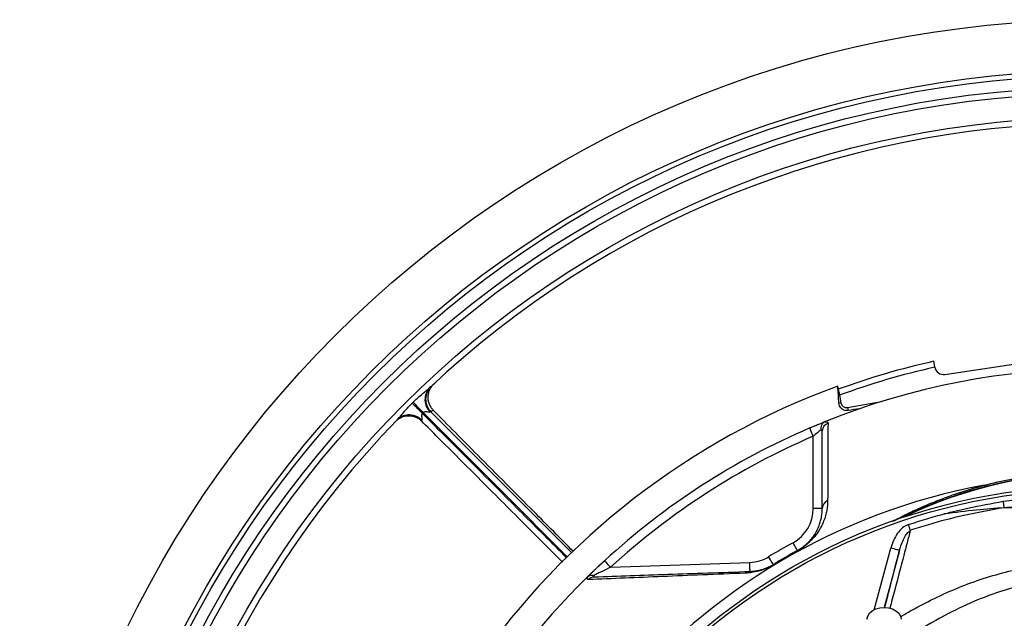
# Model space of a CAD drawing. Header units: millimetres. Extents: x 1997 to 3435, y 2451 to 3889.
# Tile 6 of 9: x 1997 to 2655, y 3489 to 3889. Entities that reach past the tile are written whole.
import ezdxf

# ---------------------------------------------------------------- set-up
doc = ezdxf.new("R2010")
doc.units = ezdxf.units.MM
doc.header["$LTSCALE"] = 2

msp = doc.modelspace()

# ---------------------------------------------------------------- linework, layer by layer
at = {"color": 7, "linetype": 'Continuous', "lineweight": 25}
for p, q in [((2608.24, 3657.06), (2607.68, 3660.8)), ((2615.06, 3652.01), (2672.42, 3660.59)), ((2544.35, 3639.97), (2543.5, 3644.21)), ((2544.35, 3639.97), (2544.66, 3638.2)), ((2544.66, 3638.2), (2545.57, 3633.07)), ((2545.57, 3633.07), (2544.3, 3632.84)), ((2550.01, 3629.96), (2572.72, 3633.96)), ((2550.01, 3629.96), (2550.36, 3627.98)), ((2248.56, 3620.89), (2248.63, 3620.96)), ((2524.81, 3616.32), (2535.33, 3620.69)), ((2527.18, 3562.59), (2527.18, 3610.81)), ((2533.18, 3562.59), (2527.18, 3562.59)), ((2391.92, 3523.36), (2484.76, 3526.6))]:
    msp.add_line(p, q, dxfattribs=at)
at = {"color": 8, "linetype": 'Continuous', "lineweight": 25}
for p, q in [((2567.87, 3495.08), (2578.88, 3536.19)), ((2584.67, 3534.64), (2574.48, 3496.58))]:
    msp.add_line(p, q, dxfattribs=at)
at = {"color": 7, "linetype": 'Continuous', "lineweight": 25, "flags": 128}
for points in [[(2259.46, 3632.92), (2260.08, 3632.3), (2260.79, 3631.58), (2261.57, 3630.78), (2262.43, 3629.92), (2263.34, 3629), (2264.29, 3628.03), (2265.27, 3627.03), (2266.27, 3626.02)], [(2260.05, 3633.5), (2260.66, 3632.87), (2261.37, 3632.16), (2262.15, 3631.36), (2263.01, 3630.49), (2263.92, 3629.57), (2264.87, 3628.6), (2265.85, 3627.6), (2266.85, 3626.59)], [(2527.18, 3610.81), (2526.72, 3611.88), (2526.27, 3612.92), (2525.86, 3613.87), (2525.5, 3614.71), (2525.21, 3615.39), (2524.99, 3615.9), (2524.86, 3616.21), (2524.81, 3616.32)], [(2654.68, 3563.12), (2654.61, 3563.55), (2654.54, 3564.02), (2654.46, 3564.53), (2654.37, 3565.06), (2654.28, 3565.62), (2654.19, 3566.2), (2654.1, 3566.79), (2654, 3567.38)], [(2592.01, 3548.04), (2591.87, 3548.45), (2591.73, 3548.88), (2591.57, 3549.34), (2591.41, 3549.82), (2591.24, 3550.32), (2591.07, 3550.84), (2590.9, 3551.36), (2590.72, 3551.89)], [(2516.56, 3534.52), (2516.5, 3534.63), (2516.34, 3534.92), (2516.07, 3535.41), (2515.71, 3536.07), (2515.27, 3536.86), (2514.78, 3537.77), (2514.23, 3538.76), (2513.67, 3539.79)], [(2584.67, 3534.64), (2584.55, 3534.67), (2584.2, 3534.76), (2583.66, 3534.91), (2582.94, 3535.1), (2582.07, 3535.33), (2581.07, 3535.6), (2580, 3535.89), (2578.88, 3536.19)], [(2500.47, 3525.24), (2500.41, 3525.34), (2500.23, 3525.63), (2499.95, 3526.1), (2499.56, 3526.74), (2499.09, 3527.52), (2498.55, 3528.4), (2497.96, 3529.37), (2497.36, 3530.37)], [(2516.63, 3534.39), (2516.61, 3534.42), (2516.6, 3534.45), (2516.58, 3534.47), (2516.57, 3534.49), (2516.57, 3534.51), (2516.56, 3534.52), (2516.56, 3534.52), (2516.56, 3534.52)], [(2376.34, 3516.85), (2384.77, 3524.92), (2387.86, 3527.78)], [(2391.92, 3523.36), (2391.13, 3524.22), (2390.37, 3525.05), (2389.67, 3525.82), (2389.05, 3526.49), (2388.55, 3527.04), (2388.17, 3527.45), (2387.94, 3527.7), (2387.86, 3527.78)], [(2484.97, 3520.61), (2484.97, 3520.72), (2484.96, 3521.06), (2484.94, 3521.62), (2484.91, 3522.36), (2484.88, 3523.27), (2484.84, 3524.31), (2484.81, 3525.43), (2484.76, 3526.6)], [(2500.55, 3525.11), (2500.53, 3525.14), (2500.52, 3525.16), (2500.5, 3525.19), (2500.49, 3525.21), (2500.48, 3525.22), (2500.48, 3525.23), (2500.47, 3525.24), (2500.47, 3525.24)], [(2562.98, 3488.84), (2563.52, 3490.87), (2564.75, 3492.75), (2566.59, 3494.34), (2568.92, 3495.56), (2571.6, 3496.32), (2574.46, 3496.58)], [(2574.46, 3496.58), (2577.32, 3496.32), (2580, 3495.56), (2582.33, 3494.34), (2584.17, 3492.75), (2585.4, 3490.87), (2585.94, 3488.84)]]:
    msp.add_lwpolyline(points, dxfattribs=at)
at = {"color": 8, "linetype": 'Continuous', "lineweight": 25, "flags": 128}
for points in [[(2363.17, 3530.22), (2318.67, 3574.74), (2266.85, 3626.59)], [(2271.95, 3627.04), (2321.41, 3577.55), (2366.03, 3532.92)]]:
    msp.add_lwpolyline(points, dxfattribs=at)
at = {"color": 7, "linetype": 'Continuous', "lineweight": 25}
for radius in [719, 685, 681.7, 674, 670, 654, 408, 406]:
    msp.add_circle((2716.46, 3169.7), radius, dxfattribs=at)
for centre, radius, start, end in [((2716.46, 3169.7), 650, 90.90513, 133.24417), ((2716.46, 3169.7), 503, 102.49001, 110.06911), ((2716.46, 3169.7), 486, 68.11833, 111.88167), ((2716.46, 3169.7), 499, 102.52154, 110.13821), ((2614.17, 3657.95), 6, 190.68409, 278.5), ((2716.46, 3169.7), 505.04, 110.02752, 249.97248), ((2279.46, 3635.29), 11.48, 136.47466, 227.16822), ((2280.32, 3635.49), 11.89, 133.70577, 225.27775), ((2549.35, 3633.73), 3.84, 190, 280), ((2716.46, 3169.7), 650, 135.90513, 178.24417), ((2257.42, 3613.59), 11.46, 42.67893, 132.72993), ((2716.46, 3169.7), 486, 113.22491, 132.54182), ((2539.01, 3614.06), 5.83, 110.02776, 179.52589), ((2716.46, 3169.7), 480, 113.22491, 132.54182), ((2716.46, 3291.7), 295, 63.74658, 116.25342), ((2716.46, 3169.7), 415.28, 100.43639, 259.56361), ((2643.2, 3581.52), 3.94, 240.04274, 281.68952), ((2501.18, 3562.59), 26, 298.72097, 0), ((2538.99, 3562.54), 5.81, 112.43425, 179.54975), ((2716.46, 3169.7), 422, 118.72097, 121.27903), ((2483.86, 3552.59), 26, 272, 301.27903), ((2716.46, 3169.7), 416, 118.72097, 121.27903), ((2716.46, 3169.7), 415.85, 118.72097, 121.27903), ((2716.46, 3169.7), 486, 134.4148, 166.58739), ((2381.13, 3511.45), 5.52, 92.27987, 138.04194), ((2485.18, 3515.43), 5.18, 92.22932, 128.8252)]:
    msp.add_arc(centre, radius, start, end, dxfattribs=at)
at = {"color": 8, "linetype": 'Continuous', "lineweight": 25}
msp.add_arc((2716.46, 3291.7), 294.73, 64.14862, 115.85138, dxfattribs=at)
at = {"color": 7, "linetype": 'Continuous', "lineweight": 25}
for points in [[(2608.28, 3656.84), (2608.26, 3656.91), (2608.25, 3656.99), (2608.24, 3657.06)], [(2544.3, 3632.84), (2544.03, 3636.64), (2543.77, 3640.42), (2543.5, 3644.21)], [(2273.33, 3628.37), (2272.87, 3627.93), (2272.41, 3627.49), (2271.95, 3627.04)], [(2558.14, 3629.19), (2555.47, 3628.77), (2552.88, 3628.37), (2550.36, 3627.98)], [(2271.95, 3627.04), (2271.88, 3627.01), (2271.79, 3626.95), (2271.66, 3626.87)], [(2535.33, 3620.69), (2535.08, 3620.59), (2534.83, 3620.47), (2534.63, 3620.36)], [(2537.01, 3619.53), (2536.94, 3602.48), (2536.86, 3585.29), (2536.77, 3567.92)], [(2533.18, 3562.59), (2533.18, 3579.92), (2533.18, 3597.07), (2533.18, 3614.1)]]:
    msp.add_open_spline(points, degree=3, dxfattribs=at)
for points, knots in [([(2260.05, 3633.5), (2260.94, 3634.38), (2261.85, 3635.24), (2263.71, 3636.91), (2264.65, 3637.72), (2266.55, 3639.32), (2267.5, 3640.11), (2268.91, 3641.27), (2269.38, 3641.66), (2270.29, 3642.43), (2270.73, 3642.81), (2271.14, 3643.19)], [0, 0, 0, 0, 0.25, 0.25, 0.5, 0.5, 0.75, 0.75, 0.875, 0.875, 1, 1, 1, 1]), ([(2273.86, 3645.73), (2273.27, 3645.18), (2272.73, 3644.58), (2272.03, 3643.6), (2271.81, 3643.26), (2271.4, 3642.57), (2271.21, 3642.2), (2270.7, 3641.1), (2270.44, 3640.34), (2270.06, 3638.78), (2269.95, 3637.96), (2269.89, 3636.36), (2269.94, 3635.56), (2270.14, 3634.36), (2270.23, 3633.96), (2270.44, 3633.18), (2270.69, 3632.42), (2271.02, 3631.68), (2271.38, 3630.96), (2271.59, 3630.61), (2272.25, 3629.58), (2272.75, 3628.95), (2273.33, 3628.37)], [0, 0, 0, 0, 0.125, 0.125, 0.1875, 0.1875, 0.25, 0.25, 0.375, 0.375, 0.5, 0.5, 0.625, 0.625, 0.6875, 0.6875, 0.75, 0.8125, 0.8125, 0.875, 0.875, 1, 1, 1, 1]), ([(2249.64, 3622.01), (2250.03, 3622.41), (2250.42, 3622.85), (2251.2, 3623.74), (2251.59, 3624.2), (2252.77, 3625.59), (2253.56, 3626.53), (2255.18, 3628.4), (2256.01, 3629.33), (2257.71, 3631.15), (2258.57, 3632.05), (2259.46, 3632.92)], [0, 0, 0, 0, 0.125, 0.125, 0.25, 0.25, 0.5, 0.5, 0.75, 0.75, 1, 1, 1, 1]), ([(2259.46, 3632.92), (2259.54, 3633), (2259.62, 3633.08), (2259.71, 3633.16), (2259.82, 3633.28), (2259.93, 3633.39), (2260.05, 3633.5)], [0, 0, 0, 0, 0.000171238, 0.000171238, 0.000171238, 0.0004115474, 0.0004115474, 0.0004115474, 0.0004115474]), ([(2367.05, 3533.9), (2358.29, 3542.74), (2337.04, 3564.19), (2305.71, 3595.6), (2283.28, 3618.3), (2273.33, 3628.37)], [0, 0, 0, 0, 0.28053, 0.680757, 1, 1, 1, 1]), ([(2550.36, 3627.98), (2550.07, 3627.94), (2549.86, 3627.92), (2549.46, 3627.92), (2549.29, 3627.92), (2548.82, 3627.96), (2548.55, 3628.01), (2547.84, 3628.19), (2547.46, 3628.34), (2546.8, 3628.69), (2546.51, 3628.88), (2546.01, 3629.29), (2545.78, 3629.51), (2545.2, 3630.19), (2544.9, 3630.67), (2544.47, 3631.71), (2544.34, 3632.26), (2544.3, 3632.84)], [0, 0, 0, 0, 0.03125, 0.03125, 0.0625, 0.0625, 0.125, 0.125, 0.25, 0.25, 0.375, 0.375, 0.5, 0.5, 0.75, 0.75, 1, 1, 1, 1]), ([(2248.63, 3620.96), (2248.66, 3620.99), (2248.95, 3621.29), (2249.7, 3621.96), (2251.26, 3623.05), (2253.33, 3623.98), (2255.69, 3624.5), (2257.98, 3624.55), (2260.23, 3624.22), (2261.61, 3623.61), (2262.25, 3623.33)], [0, 0, 0, 0, 0.0081714, 0.0856664, 0.2044094, 0.3930516, 0.54422, 0.6934519, 0.8573963, 1, 1, 1, 1]), ([(2262.25, 3623.33), (2262.39, 3623.28), (2263.34, 3622.93), (2264.51, 3622.13), (2265.33, 3621.22), (2265.57, 3620.95)], [0, 0, 0, 0, 0.105831, 0.735543, 1, 1, 1, 1]), ([(2265.84, 3621.36), (2265.75, 3621.23), (2265.68, 3621.13), (2265.62, 3621.01), (2265.62, 3620.99), (2265.66, 3621)], [0, 0, 0, 0, 0.5, 0.5, 1, 1, 1, 1]), ([(2266.27, 3626.02), (2266.1, 3625.86), (2265.98, 3625.66), (2265.82, 3625.23), (2265.78, 3625), (2265.71, 3624.34), (2265.74, 3623.9), (2265.82, 3623.05), (2265.87, 3622.65), (2265.93, 3622.08), (2265.94, 3621.9), (2265.93, 3621.58), (2265.9, 3621.44), (2265.84, 3621.36)], [0, 0, 0, 0, 0.125, 0.125, 0.25, 0.25, 0.5, 0.5, 0.75, 0.75, 0.875, 0.875, 1, 1, 1, 1]), ([(2266.85, 3626.59), (2266.74, 3626.48), (2266.62, 3626.37), (2266.51, 3626.26), (2266.43, 3626.18), (2266.35, 3626.1), (2266.27, 3626.02)], [0, 0, 0, 0, 0.0002366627, 0.0002366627, 0.0002366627, 0.0004053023, 0.0004053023, 0.0004053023, 0.0004053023]), ([(2271.66, 3626.87), (2271.57, 3626.81), (2271.43, 3626.79), (2271.09, 3626.79), (2270.91, 3626.81), (2270.32, 3626.88), (2269.9, 3626.94), (2269.04, 3627.04), (2268.59, 3627.08), (2267.91, 3627.04), (2267.68, 3627), (2267.24, 3626.86), (2267.02, 3626.75), (2266.85, 3626.59)], [0, 0, 0, 0, 0.125, 0.125, 0.25, 0.25, 0.5, 0.5, 0.75, 0.75, 0.875, 0.875, 1, 1, 1, 1]), ([(2359.67, 3526.89), (2354.66, 3531.9), (2339.84, 3546.73), (2312.19, 3574.45), (2285.87, 3600.81), (2269.33, 3617.34), (2265.66, 3621)], [0, 0, 0, 0, 0.15977, 0.472751, 0.882936, 1, 1, 1, 1]), ([(2524.81, 3616.32), (2525.85, 3616.77), (2526.87, 3617.2), (2528.37, 3617.83), (2528.87, 3618.04), (2529.85, 3618.45), (2530.32, 3618.64), (2531.23, 3619.02), (2531.68, 3619.2), (2532.53, 3619.55), (2532.94, 3619.72), (2534.1, 3620.2), (2534.77, 3620.47), (2535.33, 3620.69)], [0, 0, 0, 0, 0.25, 0.25, 0.375, 0.375, 0.5, 0.5, 0.625, 0.625, 0.75, 0.75, 1, 1, 1, 1]), ([(2532.16, 3614.95), (2531.85, 3614.7), (2531.5, 3614.42), (2530.72, 3613.78), (2530.31, 3613.44), (2529.45, 3612.73), (2528.99, 3612.35), (2528.09, 3611.59), (2527.64, 3611.2), (2527.18, 3610.81)], [0, 0, 0, 0, 0.25, 0.25, 0.5, 0.5, 0.75, 0.75, 1, 1, 1, 1]), ([(2534.63, 3620.36), (2534.22, 3620.11), (2533.86, 3619.8), (2533.37, 3619.24), (2533.22, 3619.04), (2532.94, 3618.61), (2532.82, 3618.39), (2532.5, 3617.68), (2532.34, 3617.15), (2532.2, 3616.35), (2532.17, 3616.08), (2532.14, 3615.52), (2532.14, 3615.23), (2532.16, 3614.95)], [0, 0, 0, 0, 0.25, 0.25, 0.375, 0.375, 0.5, 0.5, 0.75, 0.75, 0.875, 0.875, 1, 1, 1, 1]), ([(2533.18, 3614.1), (2533.18, 3614.38), (2533.1, 3614.61), (2532.77, 3614.9), (2532.5, 3614.97), (2532.16, 3614.95)], [0, 0, 0, 0, 0.5, 0.5, 1, 1, 1, 1]), ([(2534.63, 3620.36), (2535.02, 3620.38), (2535.36, 3620.39), (2535.96, 3620.34), (2536.21, 3620.29), (2536.61, 3620.15), (2536.76, 3620.06), (2536.96, 3619.83), (2537.01, 3619.69), (2537.01, 3619.53)], [0, 0, 0, 0, 0.25, 0.25, 0.5, 0.5, 0.75, 0.75, 1, 1, 1, 1]), ([(2641.24, 3578.11), (2653.24, 3581.23), (2665.51, 3583.63), (2684.31, 3586.06), (2690.65, 3586.68), (2700.27, 3587.31), (2703.49, 3587.47), (2708.35, 3587.62), (2709.98, 3587.66), (2713.22, 3587.72), (2714.84, 3587.73), (2729.39, 3587.73), (2742.13, 3586.89), (2760.95, 3584.47), (2767.18, 3583.46), (2776.46, 3581.66), (2779.55, 3581.02), (2785.66, 3579.63), (2788.68, 3578.89), (2791.69, 3578.11)], [0, 0, 0, 0, 0.25, 0.25, 0.375, 0.375, 0.4375, 0.4375, 0.46875, 0.46875, 0.5, 0.5, 0.75, 0.75, 0.875, 0.875, 0.9375, 0.9375, 1, 1, 1, 1]), ([(2654, 3567.38), (2659.67, 3568.09), (2667.09, 3569.01), (2674.55, 3569.4), (2676.32, 3569.5)], [0, 0, 0, 0, 0.76355, 1, 1, 1, 1]), ([(2516.56, 3534.52), (2517.02, 3534.78), (2517.48, 3535.05), (2518.35, 3535.58), (2518.76, 3535.84), (2519.52, 3536.36), (2519.89, 3536.62), (2520.56, 3537.12), (2520.87, 3537.36), (2521.46, 3537.83), (2521.74, 3538.07), (2522.26, 3538.51), (2522.51, 3538.73), (2523.21, 3539.37), (2523.63, 3539.77), (2524.78, 3540.95), (2525.42, 3541.68), (2526.56, 3543.08), (2527.06, 3543.75), (2528.39, 3545.67), (2529.08, 3546.86), (2530.24, 3549.13), (2530.71, 3550.21), (2531.5, 3552.3), (2531.82, 3553.31), (2532.35, 3555.28), (2532.56, 3556.24), (2533.04, 3559.06), (2533.18, 3560.85), (2533.18, 3562.59)], [0, 0, 0, 0, 0.015625, 0.015625, 0.03125, 0.03125, 0.046875, 0.046875, 0.0625, 0.0625, 0.078125, 0.078125, 0.09375, 0.09375, 0.125, 0.125, 0.1875, 0.1875, 0.25, 0.25, 0.375, 0.375, 0.5, 0.5, 0.625, 0.625, 0.75, 0.75, 1, 1, 1, 1]), ([(2536.77, 3567.92), (2536.76, 3565.8), (2536.58, 3563.62), (2535.96, 3560.2), (2535.69, 3559.03), (2535.02, 3556.64), (2534.61, 3555.41), (2533.6, 3552.87), (2533.01, 3551.55), (2531.9, 3549.48), (2531.5, 3548.78), (2530.6, 3547.32), (2530.1, 3546.57), (2528.97, 3545.01), (2528.35, 3544.2), (2527.27, 3542.93), (2526.89, 3542.5), (2526.07, 3541.61), (2525.63, 3541.16), (2524.67, 3540.23), (2524.16, 3539.75), (2523.01, 3538.75), (2522.38, 3538.23), (2521.34, 3537.42), (2520.97, 3537.15), (2520.2, 3536.6), (2519.79, 3536.32), (2518.95, 3535.76), (2518.51, 3535.48), (2517.58, 3534.93), (2517.11, 3534.65), (2516.63, 3534.39)], [0, 0, 0, 0, 0.25, 0.25, 0.375, 0.375, 0.5, 0.5, 0.625, 0.625, 0.6875, 0.6875, 0.75, 0.75, 0.8125, 0.8125, 0.84375, 0.84375, 0.875, 0.875, 0.90625, 0.90625, 0.9375, 0.9375, 0.953125, 0.953125, 0.96875, 0.96875, 0.984375, 0.984375, 1, 1, 1, 1]), ([(2654.68, 3563.12), (2645.63, 3561.51), (2628.58, 3558.49), (2607.75, 3553.02), (2596.01, 3549.31), (2592.01, 3548.04)], [0, 0, 0, 0, 0.42754, 0.804707, 1, 1, 1, 1]), ([(2614.64, 3559.04), (2614.68, 3559.05), (2619.91, 3560.44), (2632.94, 3563.66), (2646.12, 3565.99), (2654, 3567.38)], [0, 0, 0, 0, 0.002902, 0.4034, 1, 1, 1, 1]), ([(2654.68, 3563.12), (2648.53, 3562.61), (2635.17, 3561.53), (2621.83, 3559.91), (2614.64, 3559.04)], [0, 0, 0, 0, 0.460906, 1, 1, 1, 1]), ([(2676.59, 3564.09), (2674.85, 3564.05), (2667.54, 3563.88), (2660.24, 3563.44), (2654.68, 3563.12)], [0, 0, 0, 0, 0.237772, 1, 1, 1, 1]), ([(2676.4, 3563.03), (2672.43, 3563.04), (2665.17, 3563.07), (2657.95, 3563.1), (2654.68, 3563.12)], [0, 0, 0, 0, 0.546931, 1, 1, 1, 1]), ([(2590.72, 3551.89), (2594.76, 3553.2), (2602.68, 3555.77), (2610.71, 3557.97), (2614.64, 3559.04)], [0, 0, 0, 0, 0.509875, 1, 1, 1, 1]), ([(2590.72, 3551.89), (2590.59, 3551.84), (2589.17, 3551.34), (2586.46, 3549.64), (2583.22, 3546.03), (2580.54, 3541.43), (2579.43, 3537.94), (2578.88, 3536.19)], [0, 0, 0, 0, 0.021234, 0.221404, 0.461278, 0.730345, 1, 1, 1, 1]), ([(2584.67, 3534.64), (2585.57, 3537.45), (2586.85, 3541.42), (2589.52, 3545.94), (2591.24, 3547.39), (2592.01, 3548.04)], [0, 0, 0, 0, 0.5718, 0.808177, 1, 1, 1, 1]), ([(2376.34, 3516.85), (2376.68, 3517.19), (2377.06, 3517.56), (2377.87, 3518.34), (2378.29, 3518.76), (2379.18, 3519.62), (2379.65, 3520.07), (2380.61, 3520.99), (2381.1, 3521.45), (2382.58, 3522.87), (2383.61, 3523.83), (2385.19, 3525.31), (2385.72, 3525.8), (2386.79, 3526.79), (2387.32, 3527.29), (2387.86, 3527.78)], [0, 0, 0, 0, 0.125, 0.125, 0.25, 0.25, 0.375, 0.375, 0.5, 0.5, 0.75, 0.75, 0.875, 0.875, 1, 1, 1, 1]), ([(2391.92, 3523.36), (2389.99, 3522.45), (2388.07, 3521.54), (2385.25, 3520.17), (2384.32, 3519.72), (2382.96, 3519.05), (2382.51, 3518.83), (2381.64, 3518.4), (2381.22, 3518.19), (2380.81, 3517.99)], [0, 0, 0, 0, 0.5, 0.5, 0.75, 0.75, 0.875, 0.875, 1, 1, 1, 1]), ([(2500.55, 3525.11), (2499.98, 3524.76), (2499.41, 3524.44), (2498.28, 3523.82), (2497.72, 3523.54), (2496.64, 3523.02), (2496.12, 3522.79), (2495.11, 3522.35), (2494.62, 3522.16), (2493.22, 3521.62), (2492.36, 3521.34), (2490.74, 3520.85), (2489.97, 3520.64), (2487.8, 3520.13), (2486.51, 3519.91), (2484.1, 3519.6), (2482.99, 3519.51), (2481.93, 3519.47)], [0, 0, 0, 0, 0.0625, 0.0625, 0.125, 0.125, 0.1875, 0.1875, 0.25, 0.25, 0.375, 0.375, 0.5, 0.5, 0.75, 0.75, 1, 1, 1, 1]), ([(2484.97, 3520.61), (2485.82, 3520.64), (2486.71, 3520.7), (2488.63, 3520.93), (2489.66, 3521.1), (2491.4, 3521.48), (2492.02, 3521.64), (2493.34, 3522.02), (2494.04, 3522.24), (2495.59, 3522.8), (2496.45, 3523.15), (2497.63, 3523.7), (2497.87, 3523.82), (2498.37, 3524.07), (2498.63, 3524.2), (2499.15, 3524.47), (2499.41, 3524.62), (2499.94, 3524.92), (2500.21, 3525.08), (2500.47, 3525.24)], [0, 0, 0, 0, 0.25, 0.25, 0.5, 0.5, 0.625, 0.625, 0.75, 0.75, 0.875, 0.875, 0.90625, 0.90625, 0.9375, 0.9375, 0.96875, 0.96875, 1, 1, 1, 1]), ([(2377.05, 3517.46), (2376.95, 3517.39), (2376.82, 3517.29), (2376.58, 3517.08), (2376.46, 3516.97), (2376.34, 3516.85)], [0, 0, 0, 0, 0.5, 0.5, 1, 1, 1, 1]), ([(2377.02, 3515.15), (2376.81, 3515.14), (2376.65, 3515.18), (2376.43, 3515.37), (2376.37, 3515.52), (2376.38, 3515.92), (2376.44, 3516.17), (2376.67, 3516.76), (2376.84, 3517.1), (2377.05, 3517.46)], [0, 0, 0, 0, 0.25, 0.25, 0.5, 0.5, 0.75, 0.75, 1, 1, 1, 1]), ([(2481.93, 3519.47), (2472.05, 3519.06), (2462.58, 3518.67), (2444.22, 3517.91), (2435.33, 3517.54), (2418.01, 3516.83), (2409.57, 3516.48), (2393.05, 3515.8), (2384.96, 3515.47), (2377.02, 3515.15)], [0, 0, 0, 0, 0.25, 0.25, 0.5, 0.5, 0.75, 0.75, 1, 1, 1, 1]), ([(2377.05, 3517.46), (2377.55, 3517.79), (2378.13, 3517.99), (2379.1, 3518.13), (2379.43, 3518.14), (2379.94, 3518.12), (2380.11, 3518.1), (2380.46, 3518.06), (2380.64, 3518.02), (2380.81, 3517.99)], [0, 0, 0, 0, 0.5, 0.5, 0.75, 0.75, 0.875, 0.875, 1, 1, 1, 1]), ([(2380.81, 3517.99), (2380.65, 3517.84), (2380.51, 3517.69), (2380.31, 3517.42), (2380.27, 3517.3), (2380.28, 3517.12), (2380.35, 3517.05), (2380.58, 3516.98), (2380.73, 3516.97), (2380.91, 3516.97)], [0, 0, 0, 0, 0.25, 0.25, 0.5, 0.5, 0.75, 0.75, 1, 1, 1, 1]), ([(2380.91, 3516.97), (2388.8, 3517.25), (2396.83, 3517.53), (2413.23, 3518.1), (2421.61, 3518.39), (2438.79, 3518.99), (2447.6, 3519.3), (2465.8, 3519.94), (2475.19, 3520.26), (2484.97, 3520.61)], [0, 0, 0, 0, 0.25, 0.25, 0.5, 0.5, 0.75, 0.75, 1, 1, 1, 1])]:
    msp.add_open_spline(points, degree=3, knots=knots, dxfattribs=at)
at = {"color": 8, "linetype": 'Continuous', "lineweight": 25}
for points, knots in [([(2266.27, 3626.02), (2270.69, 3621.6), (2287.98, 3604.33), (2315.05, 3577.22), (2342.72, 3549.49), (2357.54, 3534.66), (2362.56, 3529.64)], [0, 0, 0, 0, 0.137596, 0.538117, 0.843717, 1, 1, 1, 1]), ([(2580.23, 3554.1), (2583.24, 3555.68), (2588.81, 3558.59), (2598.42, 3563.04), (2608.2, 3567.19), (2618.76, 3571.18), (2629.79, 3574.9), (2637.47, 3577.06), (2641.24, 3578.11)], [0, 0, 0, 0, 0.188759, 0.349226, 0.509729, 0.675212, 0.840715, 1, 1, 1, 1]), ([(2592.01, 3548.04), (2590.55, 3542.5), (2587.13, 3529.56), (2582.56, 3512.25), (2579.36, 3500.13), (2578.27, 3496.02)], [0, 0, 0, 0, 0.330651, 0.772869, 1, 1, 1, 1]), ([(2574.89, 3496.37), (2575.76, 3499.73), (2578.65, 3511.01), (2581.87, 3523.6), (2584.21, 3532.83), (2584.67, 3534.64)], [0, 0, 0, 0, 0.254291, 0.854049, 1, 1, 1, 1]), ([(2585.41, 3490.36), (2587.76, 3491.76), (2595.87, 3496.59), (2609.47, 3503.51), (2626.24, 3510.9), (2642.81, 3516.71), (2659.85, 3521.46), (2671.52, 3523.59), (2677.35, 3524.65)], [0, 0, 0, 0, 0.083129, 0.286756, 0.463216, 0.639677, 0.819838, 1, 1, 1, 1]), ([(2678.11, 3513.68), (2671.1, 3512.16), (2657.06, 3509.1), (2636.71, 3501.9), (2616.06, 3492.11), (2599.17, 3482.49), (2589.07, 3475.58), (2585.96, 3473.45)], [0, 0, 0, 0, 0.212316, 0.425192, 0.637522, 0.888477, 1, 1, 1, 1])]:
    msp.add_open_spline(points, degree=3, knots=knots, dxfattribs=at)

doc.saveas('drawing.dxf')
